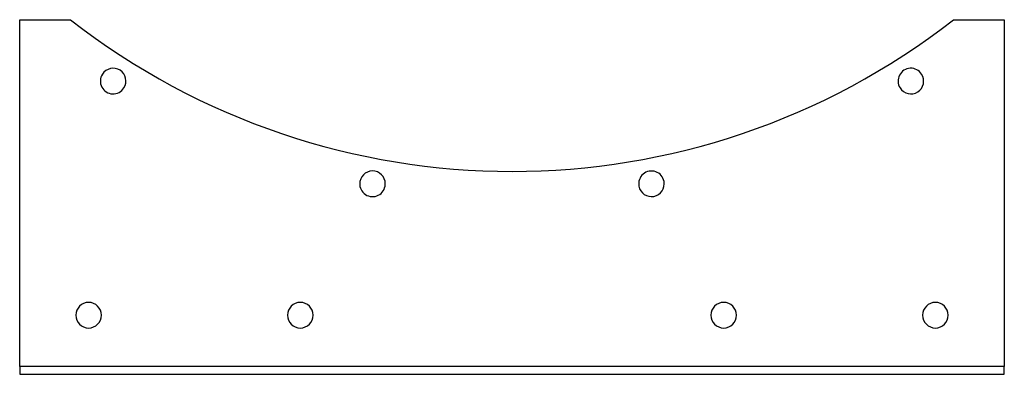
# Model space of a CAD drawing. Header units: millimetres. Extents: x -250 to 250, y -90 to 90.
import ezdxf

# ---------------------------------------------------------------- set-up
doc = ezdxf.new("R2010")
doc.units = ezdxf.units.MM
doc.layers.add('HIDDEN', color=7, linetype='Continuous')
doc.layers.add('THICK', color=7, linetype='Continuous')

msp = doc.modelspace()

# ---------------------------------------------------------------- linework, layer by layer
at = {"layer": 'HIDDEN'}
for p, q in [((-250, 90), (-250, 90)), ((-224.23, 90), (-224.23, 90)), ((224.23, 90), (224.23, 90)), ((250, 90), (250, 90)), ((-250, -86), (-250, -86)), ((-250, -90), (-250, -90)), ((250, -86), (250, -86)), ((250, -90), (250, -90))]:
    msp.add_line(p, q, dxfattribs=at)
at = {"layer": 'THICK'}
for p, q in [((-250, -86), (-250, 90)), ((-250, 90), (-224.23, 90)), ((224.23, 90), (250, 90)), ((250, 90), (250, -86)), ((-250, -86), (-250, -90)), ((250, -86), (-250, -86)), ((-250, -90), (250, -90)), ((250, -90), (250, -86))]:
    msp.add_line(p, q, dxfattribs=at)
for centre, radius, start, end in [((0, 378), 365, 232.096, 307.904), ((-202.54, 58.84), 6.5, 327.6, 147.6), ((202.54, 58.84), 6.5, 32.4, 212.4), ((-202.54, 58.84), 6.5, 147.6, 327.6), ((202.54, 58.84), 6.5, 212.4, 32.4), ((-70.83, 6.7), 6.5, 349.2, 169.2), ((70.83, 6.7), 6.5, 10.8, 190.8), ((-70.83, 6.7), 6.5, 169.2, 349.2), ((70.83, 6.7), 6.5, 190.8, 10.8), ((-215, -60), 6.5, 0, 180), ((-107.5, -60), 6.5, 0, 180), ((107.5, -60), 6.5, 0, 180), ((215, -60), 6.5, 0, 180), ((-215, -60), 6.5, 180, 0), ((-107.5, -60), 6.5, 180, 0), ((107.5, -60), 6.5, 180, 0), ((215, -60), 6.5, 180, 0)]:
    msp.add_arc(centre, radius, start, end, dxfattribs=at)

doc.saveas('drawing.dxf')
